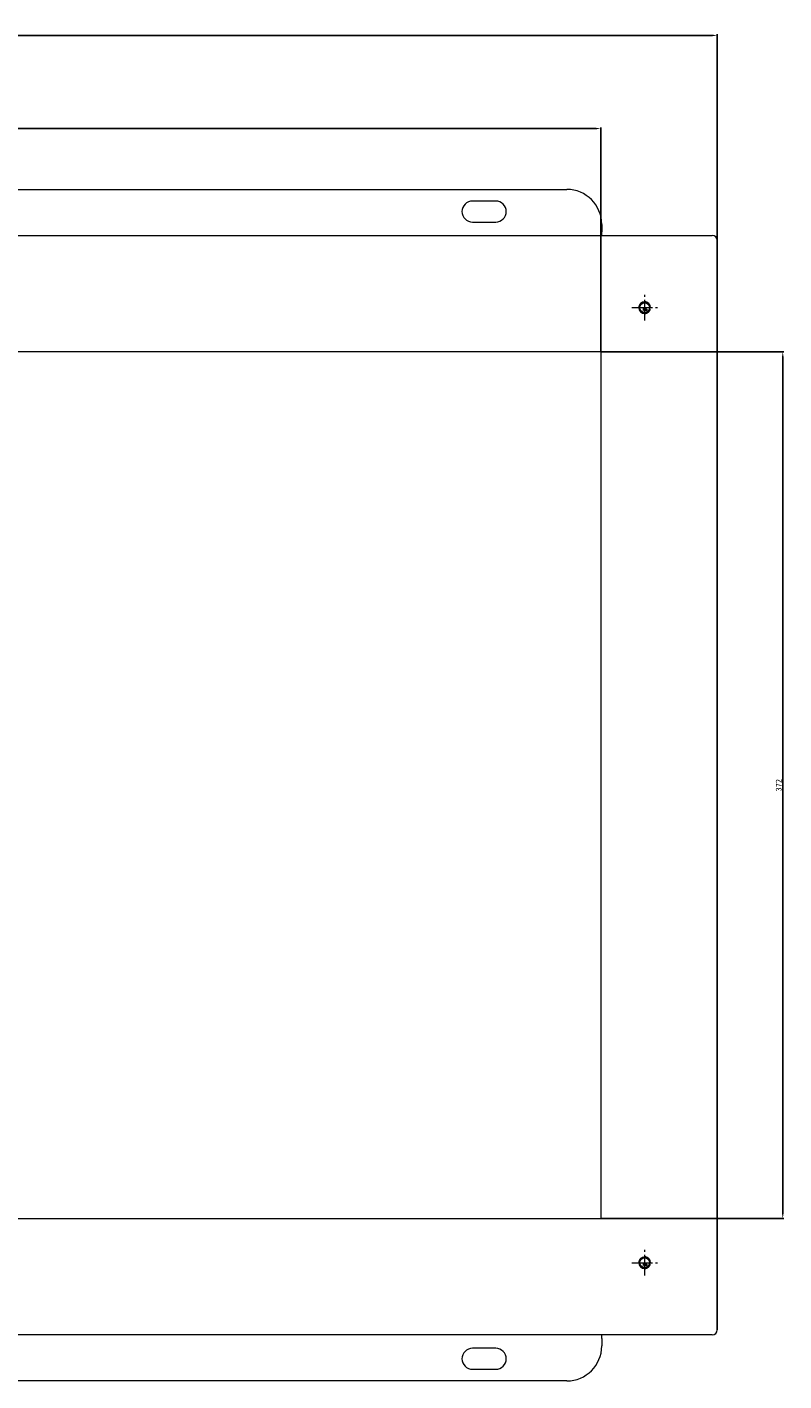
# Model space of a CAD drawing. Header units: millimetres. Extents: x 7284 to 21933, y -3393 to -31.
# Tile 10 of 57: x 9110 to 9435, y -995 to -413. Entities that reach past the tile are written whole.
import ezdxf

# ---------------------------------------------------------------- set-up
doc = ezdxf.new("R2010")
doc.units = ezdxf.units.MM
doc.header["$PDSIZE"] = -1
doc.linetypes.add('CENTER', pattern=[10.16, 6.35, -1.27, 1.27, -1.27])
doc.linetypes.add('HIDDEN', pattern=[1.905, 1.27, -0.635])
doc.layers.add('1', color=7, linetype='Continuous')
doc.layers.add('60', color=7, linetype='Continuous')
doc.layers.add('dim', color=84, linetype='Continuous', lineweight=9)
doc.layers.add('screw', color=33, linetype='Continuous', lineweight=13)
doc.styles.get("Standard").update_dxf_attribs({"font": 'SimSun.ttf'})
doc.styles.add('TXT', font='txt.shx', dxfattribs={"bigfont": 'gbcbig.shx'})
doc.dimstyles.new('ISO-25', dxfattribs={"dimtxt": 2.5, "dimasz": 2.5, "dimexe": 1.25, "dimexo": 0.625, "dimtad": 1, "dimtxsty": 'Standard', "dimcen": 2.5, "dimadec": 0, "dimazin": 0, "dimtfac": 1, "dimtmove": 0, "dimatfit": 3, "dimfxl": 0, "dimarcsym": 0})

# ---------------------------------------------------------------- blocks, each defined once
blk = doc.blocks.new('*D45')
at = {"layer": 'Defpoints', "color": 0}
for p in [(9405.94, -417.04), (8117.64, -505.11), (9405.94, -505.11)]:
    blk.add_point(p, dxfattribs=at)
at = {"layer": 'dim', "color": 0, "linetype": 'Continuous', "lineweight": -2}
for p, q in [((8117.64, -505.11), (8117.64, -416.54)), ((8119.64, -417.04), (9403.94, -417.04)), ((9405.94, -505.11), (9405.94, -416.54))]:
    blk.add_line(p, q, dxfattribs=at)
at = {"layer": 'dim', "color": 0}
for points in [[(8119.64, -416.71), (8119.64, -417.38), (8117.64, -417.04)], [(9403.94, -416.71), (9403.94, -417.38), (9405.94, -417.04)]]:
    blk.add_solid(points, dxfattribs=at)
at = {"layer": 'dim', "color": 0, "insert": (8761.79, -415.08), "char_height": 2.5, "attachment_point": 5}
blk.add_mtext('1288,3', dxfattribs=at)
blk = doc.blocks.new('*D46')
at = {"layer": 'Defpoints', "color": 0}
for p in [(9355.94, -457.03), (8823.66, -552.91), (9355.94, -552.91)]:
    blk.add_point(p, dxfattribs=at)
at = {"layer": 'dim', "color": 0, "linetype": 'Continuous', "lineweight": -2}
for p, q in [((8823.66, -552.91), (8823.66, -456.53)), ((8825.66, -457.03), (9353.94, -457.03)), ((9355.94, -552.91), (9355.94, -456.53))]:
    blk.add_line(p, q, dxfattribs=at)
at = {"layer": 'dim', "color": 0}
for points in [[(8825.66, -456.7), (8825.66, -457.36), (8823.66, -457.03)], [(9353.94, -456.7), (9353.94, -457.36), (9355.94, -457.03)]]:
    blk.add_solid(points, dxfattribs=at)
at = {"layer": 'dim', "color": 0, "insert": (9089.8, -455.07), "char_height": 2.5, "attachment_point": 5}
blk.add_mtext('532,28', dxfattribs=at)
blk = doc.blocks.new('*D47')
at = {"layer": 'Defpoints', "color": 0}
for p in [(9355.94, -552.91), (9355.94, -924.91), (9434.08, -924.91)]:
    blk.add_point(p, dxfattribs=at)
at = {"layer": 'dim', "color": 0, "linetype": 'Continuous', "lineweight": -2}
for p, q in [((9355.94, -552.91), (9434.58, -552.91)), ((9434.08, -554.91), (9434.08, -922.91)), ((9355.94, -924.91), (9434.58, -924.91))]:
    blk.add_line(p, q, dxfattribs=at)
at = {"layer": 'dim', "color": 0}
for points in [[(9433.75, -554.91), (9434.41, -554.91), (9434.08, -552.91)], [(9433.75, -922.91), (9434.41, -922.91), (9434.08, -924.91)]]:
    blk.add_solid(points, dxfattribs=at)
at = {"layer": 'dim', "color": 0, "insert": (9432.33, -738.91), "char_height": 2.5, "attachment_point": 5, "rotation": 90}
blk.add_mtext('372', dxfattribs=at)
blk = doc.blocks.new('screw_m5_g')
at = {"layer": 'screw', "color": 1, "linetype": 'CENTER', "ltscale": 0.1}
for p, q in [((-2.75, 0), (2.75, 0)), ((0, -2.75), (0, 2.75))]:
    blk.add_line(p, q, dxfattribs=at)
at = {"layer": 'screw', "color": 33, "linetype": 'HIDDEN', "ltscale": 2.54}
blk.add_circle((0, 0), 2.1, dxfattribs=at)
at = {"layer": 'screw', "color": 92, "linetype": 'HIDDEN', "ltscale": 2.54}
blk.add_arc((0, 0), 2.5, 270, 180, dxfattribs=at)
at = {"layer": 'screw', "color": 6, "style": 'TXT'}
blk.add_text('M5', height=1, dxfattribs=at).set_placement((-0.85, -1.25))

msp = doc.modelspace()

# ---------------------------------------------------------------- linework, layer by layer
at = {"layer": '1', "color": 1, "linetype": 'CENTER', "lineweight": 13}
for p, q in [((9374.789, -539.409), (9374.789, -528.409)), ((9369.289, -533.909), (9380.289, -533.909)), ((9374.789, -949.409), (9374.789, -938.409)), ((9369.289, -943.909), (9380.289, -943.909))]:
    msp.add_line(p, q, dxfattribs=at)
at = {"layer": '60', "color": 7, "linetype": 'Continuous', "lineweight": 18}
for p, q in [((8816.339, -483.159), (9341.339, -483.159)), ((9310.839, -488.159), (9300.839, -488.159)), ((9300.839, -497.159), (9310.839, -497.159)), ((9356.339, -498.159), (9356.339, -501.409)), ((8801.839, -502.909), (9403.739, -502.909)), ((9356.339, -502.909), (9356.339, -501.409)), ((9405.939, -505.109), (9405.939, -972.709)), ((9377.139, -533.909), (9377.289, -533.909)), ((9374.789, -536.409), (9374.789, -536.259)), ((9355.939, -552.909), (8823.664, -552.909)), ((9355.939, -552.909), (9355.939, -924.909)), ((8823.664, -924.909), (9355.939, -924.909)), ((9374.789, -946.409), (9374.789, -946.259)), ((9377.139, -943.909), (9377.289, -943.909)), ((9403.739, -974.909), (8801.839, -974.909)), ((9356.339, -976.409), (9356.339, -974.909)), ((9310.839, -980.659), (9300.839, -980.659)), ((9356.339, -976.409), (9356.339, -979.659)), ((9300.839, -989.659), (9310.839, -989.659)), ((9341.339, -994.659), (8816.339, -994.659))]:
    msp.add_line(p, q, dxfattribs=at)
at = {"layer": '60', "color": 7, "linetype": 'Continuous', "lineweight": 13}
for p, q in [((8801.839, -502.909), (9403.739, -502.909)), ((9405.939, -972.709), (9405.939, -505.109)), ((9403.739, -974.909), (8801.839, -974.909))]:
    msp.add_line(p, q, dxfattribs=at)
at = {"layer": '60', "color": 7, "linetype": 'Continuous', "lineweight": 18}
for centre in [(9374.789, -533.909), (9374.789, -943.909)]:
    msp.add_circle(centre, 2.1, dxfattribs=at)
for centre, radius, start, end in [((9300.839, -492.659), 4.5, 90, 270), ((9310.839, -492.659), 4.5, 270, 90), ((9341.339, -498.159), 15, 0, 90), ((9403.739, -505.109), 2.2, 0, 90), ((9374.789, -533.909), 2.5, 0, 270), ((9374.789, -533.909), 2.35, 0, 270), ((9374.789, -943.909), 2.5, 0, 270), ((9374.789, -943.909), 2.35, 0, 270), ((9403.739, -972.709), 2.2, 270, 0), ((9300.839, -985.159), 4.5, 90, 270), ((9310.839, -985.159), 4.5, 270, 90), ((9341.339, -979.659), 15, 270, 0)]:
    msp.add_arc(centre, radius, start, end, dxfattribs=at)

# ---------------------------------------------------------------- block references
at = {"layer": 'screw'}
for p in [(9374.789, -533.909), (9374.789, -943.909)]:
    msp.add_blockref('screw_m5_g', p, dxfattribs=at)

# ---------------------------------------------------------------- dimensions: what is measured, and where the dimension line sits
at = {"layer": 'dim'}
for base, p1, p2, picture, middle in [((9405.939, -417.043), (8117.639, -505.109), (9405.939, -505.109), '*D45', (8761.789, -415.084)), ((9355.9386, -457.0305), (8823.6635, -552.9092), (9355.9386, -552.9092), '*D46', (9089.8011, -455.0712))]:
    dim = msp.add_linear_dim(base=base, p1=p1, p2=p2, dimstyle='ISO-25', override={"dimasz": 2, "dimexe": 0.49975, "dimexo": 0, "dimgap": 0.49975, "dimadec": 2, "dimazin": 2, "dimtzin": 0, "dimarcsym": 1}, dxfattribs=at)
    dim.commit()
    dim.dimension.update_dxf_attribs({"geometry": picture, "text_midpoint": middle})
dim = msp.add_linear_dim(base=(9434.081, -924.909), p1=(9355.939, -552.909), p2=(9355.939, -924.909), angle=90, dimstyle='ISO-25', override={"dimasz": 2, "dimexe": 0.49975, "dimexo": 0, "dimgap": 0.49975, "dimadec": 2, "dimazin": 2, "dimtzin": 0, "dimarcsym": 1}, dxfattribs=at)
dim.commit()
dim.dimension.update_dxf_attribs({"geometry": '*D47', "text_midpoint": (9432.331, -738.909)})

doc.saveas('drawing.dxf')
